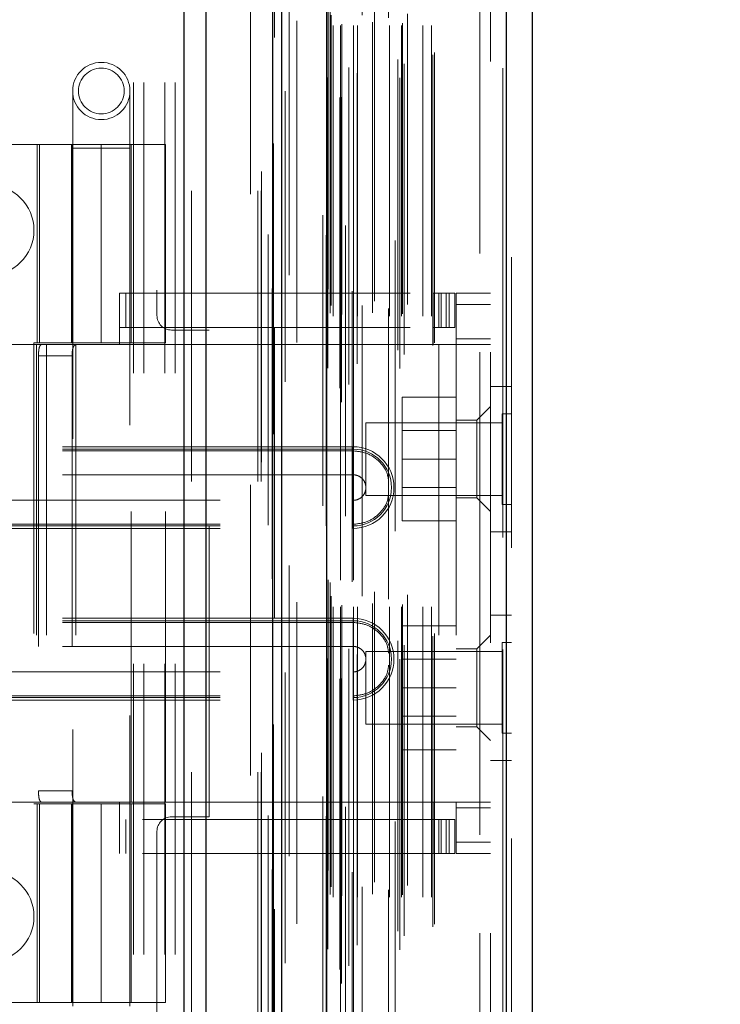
# Model space of a CAD drawing. Header units: inches. Extents: x 0.2 to 10.8, y 0.2 to 8.2.
# Tile 26 of 86: x 1.763 to 2.004, y 3.47 to 3.809. Entities that reach past the tile are written whole.
import ezdxf

# ---------------------------------------------------------------- set-up
doc = ezdxf.new("R2010")
doc.units = ezdxf.units.IN
doc.header["$MEASUREMENT"] = 0
doc.linetypes.add('HIDDEN', pattern=[0.075, 0.05, -0.025])
doc.layers.add('DIMENSIONS', color=140, linetype='Continuous')
doc.layers.add('SLD-0', color=179, linetype='Continuous')
doc.styles.add('SLDTEXTSTYLE0', font='TXT', dxfattribs={"width": 0.7})
doc.dimstyles.new('SLDDIMSTYLE1', dxfattribs={"dimtxt": 0.084961, "dimasz": 0.13, "dimexe": 0, "dimexo": 0.0625, "dimgap": 0.02124, "dimtad": 0, "dimtih": 1, "dimtoh": 1, "dimlfac": 10, "dimrnd": 1e-09, "dimzin": 12, "dimdsep": 46, "dimtxsty": 'SLDTEXTSTYLE0', "dimsah": 1, "dimcen": 0.09, "dimadec": 0, "dimazin": 3, "dimtfac": 1, "dimtmove": 0, "dimatfit": 0, "dimfxl": 0, "dimfrac": 2, "dimtolj": 1, "dimtzin": 12, "dimarcsym": 0})

# ---------------------------------------------------------------- blocks, each defined once
blk = doc.blocks.new('_D_11')
at = {"layer": 'DIMENSIONS'}
for p, q in [((2.03849, 3.22485), (2.03849, 3.47485)), ((1.74654, 3.22485), (2.16349, 3.22485)), ((1.87197, 3.04265), (2.16349, 3.04265)), ((2.03849, 2.74448), (2.03849, 3.04265)), ((2.13419, 2.74448), (2.03849, 2.74448)), ((2.28738, 2.74448), (2.25885, 2.74448)), ((2.25885, 2.74448), (2.25885, 2.60945)), ((2.53985, 2.74448), (2.56838, 2.74448)), ((2.56838, 2.74448), (2.56838, 2.60945)), ((2.25885, 2.60945), (2.28738, 2.60945)), ((2.56838, 2.60945), (2.53985, 2.60945))]:
    blk.add_line(p, q, dxfattribs=at)
for points in [[(2.03849, 3.22485), (2.05849, 3.35485), (2.01849, 3.35485)], [(2.03849, 3.04265), (2.01849, 2.91265), (2.05849, 2.91265)]]:
    blk.add_solid(points, dxfattribs=at)
at = {"layer": 'DIMENSIONS', "char_height": 0.083333, "attachment_point": 1, "style": 'SLDTEXTSTYLE0'}
for s, insert in [('1.82', (2.28738, 2.87092)), ('46.3', (2.28738, 2.71687))]:
    blk.add_mtext(s, dxfattribs=dict(at, insert=insert))

msp = doc.modelspace()

# ---------------------------------------------------------------- linework, layer by layer
at = {"layer": 'SLD-0', "linetype": 'Continuous', "lineweight": 25}
for p, q in [((1.819425, 3.049848), (1.819425, 5.384843)), ((1.827062, 3.049848), (1.827062, 5.383427)), ((1.849953, 3.049848), (1.849953, 5.372658)), ((1.853117, 3.049848), (1.853117, 5.372348)), ((1.86848, 5.341503), (1.86848, 3.081173)), ((1.930305, 5.330601), (1.930305, 3.092074)), ((1.93923, 5.327067), (1.93923, 3.095609))]:
    msp.add_line(p, q, dxfattribs=at)
at = {"layer": 'SLD-0', "linetype": 'HIDDEN', "lineweight": 18}
for p, q in [((1.819425, 5.384843), (1.819425, 3.049848)), ((1.819425, 5.384843), (1.819425, 3.049848)), ((1.819425, 3.049848), (1.819425, 5.384843)), ((1.821971, 3.049848), (1.821971, 5.383427)), ((1.821971, 3.049848), (1.821971, 5.383427)), ((1.827062, 3.049848), (1.827062, 5.383427)), ((1.844862, 3.049848), (1.844862, 5.372658)), ((1.844862, 3.049848), (1.844862, 5.372658)), ((1.845917, 3.049848), (1.845917, 5.372348)), ((1.849953, 3.049848), (1.849953, 5.372658)), ((1.850258, 3.066208), (1.850258, 5.356467)), ((1.873551, 3.077172), (1.873551, 5.345503)), ((1.873551, 3.077172), (1.873551, 5.345503)), ((1.86723, 5.341503), (1.86723, 3.081173)), ((1.873041, 3.081977), (1.873041, 5.340699)), ((1.873652, 3.082085), (1.873652, 5.340591)), ((1.854165, 3.084159), (1.854165, 5.338523)), ((1.854165, 3.084169), (1.854165, 5.338521)), ((1.874925, 5.337926), (1.874925, 3.084715)), ((1.876116, 3.083254), (1.876116, 5.339421)), ((1.868357, 5.33467), (1.868357, 3.088006)), ((1.86839, 3.087754), (1.86839, 5.334921)), ((1.868931, 3.088911), (1.868931, 5.333765)), ((1.868931, 3.088911), (1.868931, 5.333765)), ((1.893726, 3.088731), (1.893726, 5.333945)), ((1.876153, 3.092311), (1.876153, 5.330365)), ((1.878994, 3.09034), (1.878994, 5.332338)), ((1.892008, 5.332836), (1.892008, 3.089845)), ((1.929055, 5.330601), (1.929055, 3.092074)), ((1.929055, 3.092074), (1.929055, 5.330601)), ((1.930305, 3.092074), (1.930305, 5.330601)), ((1.893024, 3.095094), (1.893024, 5.327582)), ((1.895142, 3.093571), (1.895142, 5.329109)), ((1.93203, 5.327067), (1.93203, 3.095609)), ((1.858289, 3.097686), (1.858289, 5.32496)), ((1.905045, 3.096657), (1.905045, 5.326019)), ((1.905564, 3.097534), (1.905564, 5.325142)), ((1.869737, 3.107794), (1.869737, 5.314881)), ((1.869737, 3.107794), (1.869737, 5.314881)), ((1.870748, 3.106794), (1.870748, 5.315881)), ((1.870748, 3.106794), (1.870748, 5.315881)), ((1.873237, 5.315881), (1.873237, 3.106794)), ((1.873237, 3.106794), (1.873237, 5.315881)), ((1.873737, 3.107294), (1.873737, 5.315381)), ((1.877237, 5.315381), (1.877237, 3.107294)), ((1.877737, 3.106794), (1.877737, 5.315881)), ((1.877737, 5.315881), (1.877737, 3.106794)), ((1.879144, 3.106794), (1.879144, 5.315881)), ((1.884303, 3.107894), (1.884303, 5.314831)), ((1.890149, 3.106794), (1.890149, 5.315881)), ((1.894283, 3.106794), (1.894283, 5.315881)), ((1.894538, 3.107591), (1.894538, 5.315088)), ((1.901525, 3.106794), (1.901525, 5.315881)), ((1.904564, 3.106794), (1.904564, 5.315881)), ((1.904564, 3.106794), (1.904564, 5.315881)), ((1.87003, 3.110388), (1.87003, 5.312288)), ((1.880693, 5.310402), (1.880693, 3.112256)), ((1.88496, 3.111948), (1.88496, 5.310727)), ((1.88496, 3.111948), (1.88496, 5.310727)), ((1.896355, 3.110833), (1.896355, 5.311842)), ((1.868995, 3.116018), (1.868995, 5.306658)), ((1.868995, 3.116018), (1.868995, 5.306658)), ((1.869652, 3.11509), (1.869652, 5.307586)), ((1.869652, 3.11509), (1.869652, 5.307586)), ((1.889827, 5.309407), (1.889827, 3.11327)), ((1.850605, 5.302684), (1.850605, 3.120008)), ((1.855565, 3.120926), (1.855565, 5.301749)), ((1.842317, 3.148748), (1.842317, 5.273848)), ((1.842317, 3.148748), (1.842317, 5.273848)), ((1.842317, 3.148748), (1.842317, 5.273848)), ((1.842317, 3.148748), (1.842317, 5.273848)), ((1.92123, 3.194388), (1.92123, 5.228288)), ((1.92123, 3.194388), (1.92123, 5.228288)), ((1.92123, 5.228288), (1.92123, 3.194388)), ((1.92123, 5.228288), (1.92123, 3.194388)), ((1.92483, 3.194388), (1.92483, 5.228288)), ((1.810117, 4.715698), (1.810117, 3.706998)), ((1.802017, 3.287148), (1.802017, 3.949348)), ((1.802017, 3.287148), (1.802017, 3.949348)), ((1.805617, 3.287148), (1.805617, 3.949348)), ((1.812817, 3.287148), (1.812817, 3.949348)), ((1.816417, 3.287148), (1.816417, 3.949348)), ((1.816417, 3.287148), (1.816417, 3.949348)), ((1.781129, 3.784258), (1.781129, 3.764573)), ((1.800814, 3.764573), (1.800814, 3.784258)), ((1.790972, 3.765896), (1.708295, 3.765896)), ((1.768924, 3.765896), (1.768924, 3.697589)), ((1.769676, 3.697589), (1.769676, 3.765896)), ((1.780735, 3.765896), (1.780735, 3.697589)), ((1.781084, 3.765896), (1.781084, 3.697589)), ((1.781129, 3.764573), (1.800814, 3.764573)), ((1.781129, 3.764573), (1.781129, 3.469297)), ((1.790972, 3.765896), (1.790972, 3.697589)), ((1.790972, 3.765896), (1.813019, 3.765896)), ((1.790972, 3.697589), (1.790972, 3.765896)), ((1.800814, 3.469297), (1.800814, 3.764573)), ((1.801208, 3.697589), (1.801208, 3.765896)), ((1.813019, 3.697589), (1.813019, 3.765896)), ((1.797271, 3.714715), (1.905145, 3.714715)), ((1.797271, 3.696998), (1.797271, 3.714715)), ((1.799422, 3.702904), (1.799422, 3.714715)), ((1.905145, 3.696998), (1.905145, 3.714715)), ((1.905145, 3.714715), (1.907113, 3.714715)), ((1.907113, 3.714715), (1.907113, 3.702904)), ((1.907113, 3.714715), (1.910657, 3.714715)), ((1.907847, 3.702904), (1.907847, 3.714715)), ((1.909632, 3.702904), (1.909632, 3.714715)), ((1.910657, 3.702904), (1.910657, 3.714715)), ((1.910657, 3.714715), (1.912625, 3.714715)), ((1.910657, 3.702904), (1.910657, 3.714715)), ((1.912625, 3.702904), (1.912625, 3.714715)), ((1.92483, 3.714715), (1.913019, 3.714715)), ((1.913019, 3.710778), (1.913019, 3.714715)), ((1.92483, 3.710778), (1.913019, 3.710778)), ((1.913019, 3.710778), (1.913019, 3.698967)), ((1.92483, 3.710778), (1.913019, 3.710778)), ((1.797271, 3.702904), (1.905145, 3.702904)), ((1.828117, 3.701998), (1.815117, 3.701998)), ((1.828117, 3.534498), (1.828117, 3.701998)), ((1.907113, 3.702904), (1.905145, 3.702904)), ((1.910657, 3.702904), (1.907113, 3.702904)), ((1.912625, 3.702904), (1.910657, 3.702904)), ((1.768701, 3.696998), (1.731917, 3.696998)), ((1.767707, 3.697589), (1.790972, 3.697589)), ((1.767707, 3.697589), (1.767707, 3.538927)), ((1.768701, 3.696998), (1.768701, 3.539518)), ((1.772075, 3.696998), (1.768701, 3.696998)), ((1.768701, 3.696998), (1.768701, 3.539518)), ((1.772075, 3.696998), (1.772075, 3.539518)), ((1.813019, 3.696998), (1.772075, 3.696998)), ((1.782198, 3.696998), (1.782198, 3.539518)), ((1.813019, 3.697589), (1.790972, 3.697589)), ((1.801208, 3.539518), (1.801208, 3.696998)), ((1.813019, 3.539518), (1.813019, 3.696998)), ((1.813019, 3.696998), (1.905145, 3.696998)), ((1.813019, 3.696998), (1.905145, 3.696998)), ((1.907113, 3.696998), (1.905145, 3.696998)), ((1.907113, 3.696998), (1.907113, 3.539518)), ((1.92483, 3.696998), (1.907113, 3.696998)), ((1.907113, 3.696998), (1.907113, 3.539518)), ((1.913019, 3.696998), (1.913019, 3.698967)), ((1.913019, 3.698967), (1.92483, 3.698967)), ((1.913019, 3.696998), (1.913019, 3.539518)), ((1.769354, 3.693061), (1.769354, 3.543455)), ((1.769354, 3.693061), (1.780935, 3.693061)), ((1.780935, 3.693061), (1.780935, 3.543455)), ((1.93203, 3.682588), (1.92483, 3.682588)), ((1.913019, 3.678888), (1.894519, 3.678888)), ((1.894519, 3.678888), (1.894519, 3.657588)), ((1.92483, 3.675738), (1.920106, 3.671014)), ((1.928905, 3.673213), (1.928905, 3.657588)), ((1.93203, 3.673213), (1.928905, 3.673213)), ((1.88203, 3.670088), (1.88203, 3.657588)), ((1.928905, 3.670088), (1.88203, 3.670088)), ((1.920106, 3.671014), (1.913019, 3.671014)), ((1.920106, 3.657628), (1.920106, 3.671014)), ((1.913019, 3.667383), (1.894519, 3.667383)), ((1.877586, 3.661843), (1.731917, 3.661843)), ((1.877586, 3.66099), (1.731917, 3.66099)), ((1.877586, 3.660438), (1.731917, 3.660438)), ((1.877586, 3.661843), (1.877586, 3.660438)), ((1.877586, 3.66099), (1.877586, 3.65218)), ((1.88203, 3.657588), (1.88203, 3.645088)), ((1.913019, 3.657588), (1.894519, 3.657588)), ((1.894519, 3.657588), (1.894519, 3.636288)), ((1.920106, 3.644242), (1.920106, 3.657628)), ((1.928905, 3.657588), (1.928905, 3.641963)), ((1.877586, 3.65218), (1.731917, 3.65218)), ((1.894519, 3.647793), (1.913019, 3.647793)), ((1.731917, 3.643391), (1.877586, 3.643391)), ((1.877586, 3.634581), (1.877586, 3.643391)), ((1.88203, 3.645088), (1.928905, 3.645088)), ((1.913019, 3.644242), (1.920106, 3.644242)), ((1.920106, 3.644242), (1.92483, 3.639518)), ((1.928905, 3.641963), (1.93203, 3.641963)), ((1.913019, 3.636288), (1.894519, 3.636288)), ((1.731917, 3.635133), (1.877586, 3.635133)), ((1.731917, 3.634581), (1.877586, 3.634581)), ((1.731917, 3.633728), (1.877586, 3.633728)), ((1.877586, 3.633728), (1.877586, 3.635133)), ((1.92483, 3.632588), (1.93203, 3.632588)), ((1.877586, 3.602788), (1.731917, 3.602788)), ((1.877586, 3.601935), (1.731917, 3.601935)), ((1.877586, 3.602788), (1.877586, 3.601383)), ((1.877586, 3.601935), (1.877586, 3.593125)), ((1.93203, 3.603888), (1.92483, 3.603888)), ((1.877586, 3.601383), (1.731917, 3.601383)), ((1.913019, 3.600188), (1.894519, 3.600188)), ((1.894519, 3.600188), (1.894519, 3.578888)), ((1.92483, 3.596998), (1.920106, 3.592274)), ((1.877586, 3.593125), (1.731917, 3.593125)), ((1.920106, 3.592274), (1.913019, 3.592274)), ((1.920106, 3.565502), (1.920106, 3.592274)), ((1.928905, 3.594513), (1.928905, 3.578888)), ((1.93203, 3.594513), (1.928905, 3.594513)), ((1.88203, 3.591388), (1.88203, 3.578888)), ((1.928905, 3.591388), (1.88203, 3.591388)), ((1.913019, 3.588683), (1.894519, 3.588683)), ((1.731917, 3.584336), (1.877586, 3.584336)), ((1.877586, 3.575526), (1.877586, 3.584336)), ((1.88203, 3.578888), (1.88203, 3.566388)), ((1.913019, 3.578888), (1.894519, 3.578888)), ((1.894519, 3.578888), (1.894519, 3.557588)), ((1.928905, 3.578888), (1.928905, 3.563263)), ((1.731917, 3.576078), (1.877586, 3.576078)), ((1.731917, 3.575526), (1.877586, 3.575526)), ((1.877586, 3.574673), (1.877586, 3.576078)), ((1.731917, 3.574673), (1.877586, 3.574673)), ((1.894519, 3.569093), (1.913019, 3.569093)), ((1.88203, 3.566388), (1.928905, 3.566388)), ((1.913019, 3.565502), (1.920106, 3.565502)), ((1.920106, 3.565502), (1.92483, 3.560778)), ((1.928905, 3.563263), (1.93203, 3.563263)), ((1.913019, 3.557588), (1.894519, 3.557588)), ((1.92483, 3.553888), (1.93203, 3.553888)), ((1.780935, 3.543455), (1.769354, 3.543455)), ((1.768701, 3.539518), (1.731917, 3.539518)), ((1.767707, 3.538927), (1.790972, 3.538927)), ((1.772075, 3.539518), (1.768701, 3.539518)), ((1.768924, 3.538927), (1.768924, 3.47062)), ((1.769676, 3.47062), (1.769676, 3.538927)), ((1.813019, 3.539518), (1.772075, 3.539518)), ((1.780735, 3.538927), (1.780735, 3.47062)), ((1.781084, 3.538927), (1.781084, 3.47062)), ((1.790972, 3.538927), (1.790972, 3.47062)), ((1.790972, 3.538927), (1.813019, 3.538927)), ((1.790972, 3.47062), (1.790972, 3.538927)), ((1.797271, 3.521801), (1.797271, 3.539518)), ((1.801208, 3.47062), (1.801208, 3.538927)), ((1.905145, 3.539518), (1.813019, 3.539518)), ((1.905145, 3.539518), (1.813019, 3.539518)), ((1.813019, 3.47062), (1.813019, 3.538927)), ((1.907113, 3.539518), (1.905145, 3.539518)), ((1.905145, 3.521801), (1.905145, 3.539518)), ((1.92483, 3.539518), (1.907113, 3.539518)), ((1.913019, 3.537549), (1.913019, 3.539518)), ((1.92483, 3.537549), (1.913019, 3.537549)), ((1.913019, 3.537549), (1.913019, 3.525738)), ((1.815117, 3.534498), (1.828117, 3.534498)), ((1.905145, 3.533612), (1.797271, 3.533612)), ((1.799422, 3.521801), (1.799422, 3.533612)), ((1.905145, 3.533612), (1.907113, 3.533612)), ((1.907113, 3.533612), (1.907113, 3.521801)), ((1.907113, 3.533612), (1.910657, 3.533612)), ((1.907847, 3.521801), (1.907847, 3.533612)), ((1.909632, 3.521801), (1.909632, 3.533612)), ((1.910657, 3.521801), (1.910657, 3.533612)), ((1.910657, 3.533612), (1.912625, 3.533612)), ((1.910657, 3.521801), (1.910657, 3.533612)), ((1.912625, 3.521801), (1.912625, 3.533612)), ((1.810117, 3.529498), (1.810117, 3.148748)), ((1.92483, 3.525738), (1.913019, 3.525738)), ((1.913019, 3.521801), (1.913019, 3.525738)), ((1.92483, 3.525738), (1.913019, 3.525738)), ((1.905145, 3.521801), (1.797271, 3.521801)), ((1.907113, 3.521801), (1.905145, 3.521801)), ((1.910657, 3.521801), (1.907113, 3.521801)), ((1.912625, 3.521801), (1.910657, 3.521801)), ((1.92483, 3.521801), (1.913019, 3.521801)), ((1.708295, 3.47062), (1.790972, 3.47062)), ((1.813019, 3.47062), (1.790972, 3.47062))]:
    msp.add_line(p, q, dxfattribs=at)
at = {"layer": 'SLD-0', "linetype": 'HIDDEN', "lineweight": 18, "flags": 128}
for points in [[(1.84605, 5.356536), (1.846049, 4.229453), (1.84605, 3.06614)], [(1.848329, 5.334887), (1.848329, 4.229453), (1.848329, 3.087791)], [(1.858289, 3.097687), (1.858288, 4.118653), (1.858289, 5.324989)], [(1.849735, 5.316339), (1.849734, 4.229453), (1.849735, 3.106358)], [(1.849735, 5.316338), (1.849734, 4.257673), (1.849735, 3.106337)], [(1.858274, 3.108382), (1.858274, 4.193201), (1.858274, 5.314292)]]:
    msp.add_lwpolyline(points, dxfattribs=at)
at = {"layer": 'SLD-0', "linetype": 'HIDDEN', "lineweight": 18}
for radius in [0.009843, 0.007874]:
    msp.add_circle((1.790972, 3.784258), radius, dxfattribs=at)
for centre, radius, start, end in [((1.752167, 3.736348), 0.015625, 270, 90), ((1.815117, 3.706998), 0.005, 180, 270), ((1.877586, 3.647785), 0.014057, 270, 90), ((1.877586, 3.647785), 0.013205, 270, 90), ((1.877586, 3.58873), 0.014057, 270, 90), ((1.877586, 3.58873), 0.013205, 270, 90), ((1.815117, 3.529498), 0.005, 90, 180), ((1.752167, 3.500148), 0.015625, 270, 90)]:
    msp.add_arc(centre, radius, start, end, dxfattribs=at)
for points, knots in [([(1.769354, 3.693061), (1.769354, 3.693583), (1.769374, 3.694094), (1.769457, 3.69505), (1.769521, 3.695488), (1.769702, 3.696214), (1.769821, 3.696506), (1.77011, 3.696896), (1.770283, 3.696998), (1.770475, 3.696998)], [0, 0, 0, 0, 0.25, 0.25, 0.5, 0.5, 0.75, 0.75, 1, 1, 1, 1]), ([(1.78248, 3.696998), (1.782186, 3.696998), (1.78193, 3.696907), (1.781512, 3.696529), (1.781352, 3.696242), (1.78112, 3.695517), (1.781046, 3.695074), (1.780955, 3.694113), (1.780935, 3.693589), (1.780935, 3.693061)], [0, 0, 0, 0, 0.25, 0.25, 0.5, 0.5, 0.75, 0.75, 1, 1, 1, 1]), ([(1.889827, 3.649856), (1.889699, 3.650799), (1.889347, 3.653388), (1.886711, 3.656931), (1.882568, 3.65987), (1.879246, 3.660249), (1.877586, 3.660438)], [0, 0, 0, 0, 0.1602007, 0.4401338, 0.7200669, 1, 1, 1, 1]), ([(1.877586, 3.643391), (1.878161, 3.643391), (1.878736, 3.643505), (1.879799, 3.643945), (1.880287, 3.644271), (1.8811, 3.645085), (1.881426, 3.645572), (1.881866, 3.646635), (1.881981, 3.64721), (1.881981, 3.648361), (1.881866, 3.648936), (1.881426, 3.649999), (1.8811, 3.650486), (1.880287, 3.6513), (1.879799, 3.651625), (1.878736, 3.652066), (1.878161, 3.65218), (1.877586, 3.65218)], [0, 0, 0, 0, 0.125, 0.125, 0.25, 0.25, 0.375, 0.375, 0.5, 0.5, 0.625, 0.625, 0.75, 0.75, 0.875, 0.875, 1, 1, 1, 1]), ([(1.877586, 3.635133), (1.879246, 3.635322), (1.882568, 3.635701), (1.886711, 3.63864), (1.889347, 3.642183), (1.889699, 3.644772), (1.889827, 3.645714)], [0, 0, 0, 0, 0.2799331, 0.5598662, 0.8397993, 1, 1, 1, 1]), ([(1.889827, 3.590801), (1.889699, 3.591744), (1.889347, 3.594333), (1.886711, 3.597876), (1.882568, 3.600815), (1.879246, 3.601194), (1.877586, 3.601383)], [0, 0, 0, 0, 0.1602007, 0.4401338, 0.7200669, 1, 1, 1, 1]), ([(1.877586, 3.584336), (1.878161, 3.584336), (1.878736, 3.58445), (1.879799, 3.58489), (1.880287, 3.585216), (1.8811, 3.58603), (1.881426, 3.586517), (1.881866, 3.58758), (1.881981, 3.588155), (1.881981, 3.589306), (1.881866, 3.589881), (1.881426, 3.590944), (1.8811, 3.591431), (1.880287, 3.592245), (1.879799, 3.59257), (1.878736, 3.593011), (1.878161, 3.593125), (1.877586, 3.593125)], [0, 0, 0, 0, 0.125, 0.125, 0.25, 0.25, 0.375, 0.375, 0.5, 0.5, 0.625, 0.625, 0.75, 0.75, 0.875, 0.875, 1, 1, 1, 1]), ([(1.877586, 3.576078), (1.879246, 3.576267), (1.882568, 3.576646), (1.886711, 3.579585), (1.889347, 3.583128), (1.889699, 3.585717), (1.889827, 3.586659)], [0, 0, 0, 0, 0.2799331, 0.5598662, 0.8397993, 1, 1, 1, 1]), ([(1.770475, 3.539518), (1.770283, 3.539518), (1.770112, 3.539618), (1.769821, 3.540009), (1.769703, 3.5403), (1.769521, 3.541026), (1.769457, 3.541465), (1.769374, 3.542415), (1.769354, 3.542933), (1.769354, 3.543455)], [0, 0, 0, 0, 0.25, 0.25, 0.5, 0.5, 0.75, 0.75, 1, 1, 1, 1]), ([(1.780935, 3.543455), (1.780935, 3.542926), (1.780954, 3.542408), (1.781046, 3.541443), (1.78112, 3.541001), (1.781351, 3.540275), (1.781512, 3.539987), (1.781927, 3.53961), (1.782185, 3.539518), (1.78248, 3.539518)], [0, 0, 0, 0, 0.25, 0.25, 0.5, 0.5, 0.75, 0.75, 1, 1, 1, 1])]:
    msp.add_open_spline(points, degree=3, knots=knots, dxfattribs=at)
for points in [[(1.877586, 3.660438), (1.877586, 3.658792), (1.877586, 3.654827), (1.877586, 3.650136), (1.877586, 3.647785)], [(1.877586, 3.65218), (1.877586, 3.651082), (1.877586, 3.649434), (1.877586, 3.647785)], [(1.877586, 3.647785), (1.877586, 3.645435), (1.877586, 3.640743), (1.877586, 3.636779), (1.877586, 3.635133)], [(1.877586, 3.647785), (1.877586, 3.646137), (1.877586, 3.644489), (1.877586, 3.643391)], [(1.877586, 3.601383), (1.877586, 3.599737), (1.877586, 3.595772), (1.877586, 3.591081), (1.877586, 3.58873)], [(1.877586, 3.593125), (1.877586, 3.592027), (1.877586, 3.590378), (1.877586, 3.58873)], [(1.877586, 3.58873), (1.877586, 3.58638), (1.877586, 3.581688), (1.877586, 3.577723), (1.877586, 3.576078)], [(1.877586, 3.58873), (1.877586, 3.587082), (1.877586, 3.585434), (1.877586, 3.584336)]]:
    msp.add_open_spline(points, degree=3, dxfattribs=at)

# ---------------------------------------------------------------- dimensions: what is measured, and where the dimension line sits
at = {"layer": 'DIMENSIONS'}
dim = msp.add_linear_dim(base=(2.038487, 3.224848), p1=(1.821972, 3.042648), p2=(1.696542, 3.224848), angle=90, dimstyle='SLDDIMSTYLE1', dxfattribs=at)
dim.commit()
dim.dimension.update_dxf_attribs({"geometry": '_D_11', "text_midpoint": (2.038487, 2.744478), "dimtype": 160})

doc.saveas('drawing.dxf')
